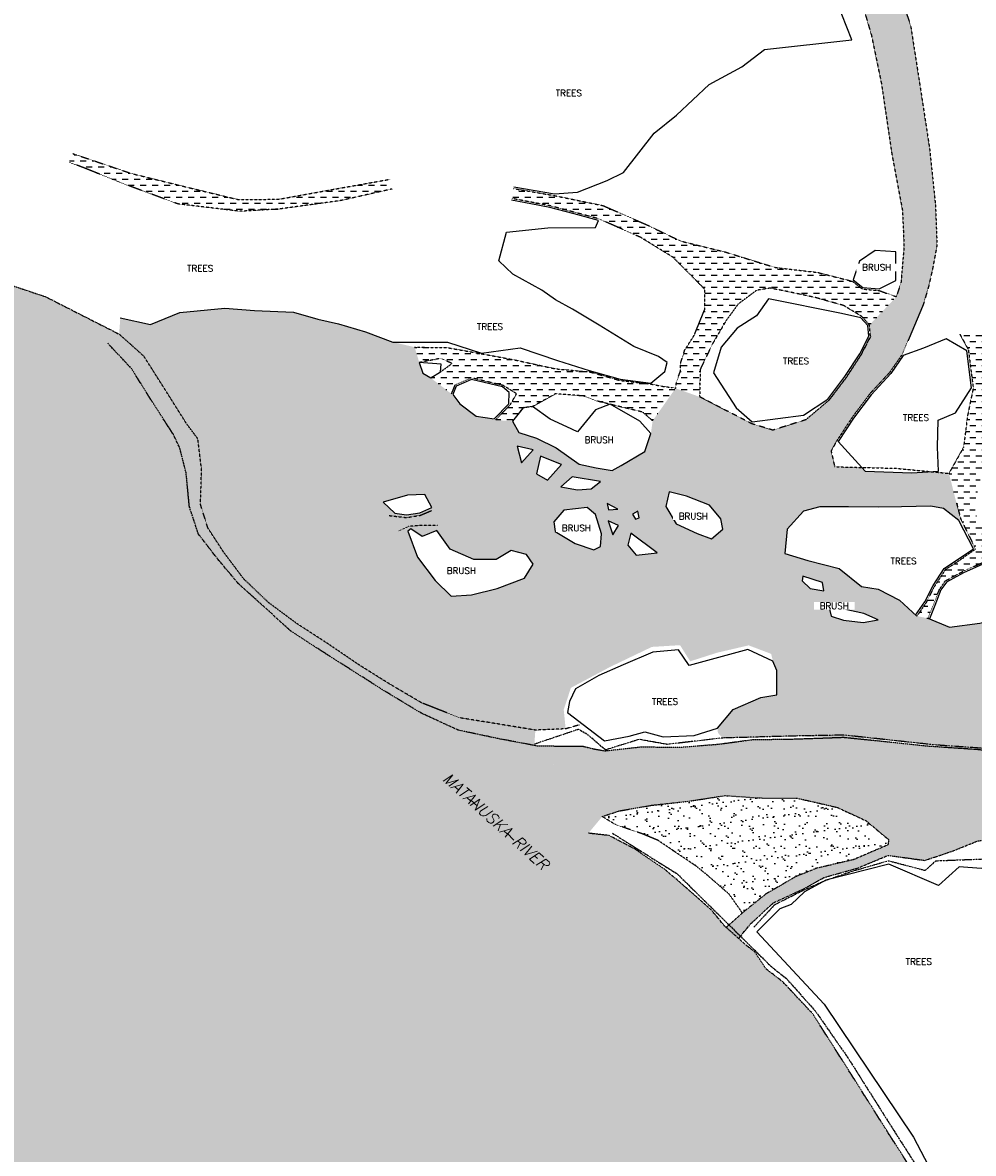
# Model space of a CAD drawing. Header units: feet. Extents: x 115483 to 126385, y 198984 to 203923.
# Tile 17 of 34: x 117628 to 118221, y 202223 to 202928. Entities that reach past the tile are written whole.
import ezdxf

# ---------------------------------------------------------------- set-up
doc = ezdxf.new("R2010")
doc.units = ezdxf.units.FT
doc.header["$MEASUREMENT"] = 0
for name, pattern in [('HIDDEN2', [0.1875, 0.125, -0.0625]), ('PHANTOM2', [1.25, 0.625, -0.125, 0.125, -0.125, 0.125, -0.125]), ('STREAM', [1.475, 1, -0.1, 0.025, -0.1, 0.025, -0.1, 0.025, -0.1])]:
    doc.linetypes.add(name, pattern=pattern)
for name, color, linetype in [('V-ANNO-TEXT', 63, 'Continuous'), ('V-PATT-GRVL', 41, 'Continuous'), ('V-PATT-TRAL-DIRT', 141, 'Continuous'), ('V-PATT-WATR', 126, 'Continuous'), ('V-RIVR-OHW', 191, 'STREAM'), ('V-RIVR-OHW-GOOG', 21, 'STREAM'), ('V-RIVR-WATR', 141, 'PHANTOM2'), ('V-SITE-GRVL', 191, 'HIDDEN2'), ('V-SITE-VEGE', 91, 'TREE'), ('V-SITE-VEGE-BRSH', 11, 'TREE'), ('V-SITE-VEGE-TEXT', 162, 'Continuous'), ('V-TRAL-UPVD', 11, 'HIDDEN2')]:
    doc.layers.add(name, color=color, linetype=linetype)
doc.styles.add('L100', font='simplex.shx', dxfattribs={"height": 5})
doc.styles.add('L140 OBLQ', font='simplex.shx', dxfattribs={"oblique": 15, "height": 7})
doc.styles.get("Standard").update_dxf_attribs({"font": 'simplex.shx'})
doc.styles.add('symeteo', font='symeteo.shx')
doc.linetypes.add('TREE', pattern='A,0,["I",symeteo,S=0.16,R=180,X=0.17,Y=0.08],-0.17', length=0.17)
doc.dimstyles.get("Standard").update_dxf_attribs({"dimtxt": 0.18, "dimasz": 0.18, "dimexe": 0.18, "dimexo": 0.0625, "dimgap": 0.09, "dimtad": 0, "dimtih": 1, "dimtoh": 1, "dimdec": 4, "dimzin": 0, "dimdsep": 46, "dimtxsty": 'Standard', "dimcen": 0.09, "dimadec": 0, "dimazin": 0, "dimtfac": 1, "dimtdec": 4, "dimtofl": 0, "dimtmove": 0, "dimatfit": 3, "dimfxl": 1, "dimtolj": 1, "dimtzin": 0, "dimarcsym": 0})
pattern_1 = [(37.5, (0, 0), (-0.3149668, 9.63411885), [0, -7.6, 0, -8.5, 0, -8.125]), (7.5, (0, 0), (8.8488835, 14.1107303), [0, -4.1, 0, -6.85, 0, -2.625]), (327.5, (-6.15, 0), (15.5707093, 0.02829527), [0, -2.5, 0, -9, 0, -11.75]), (317.5, (-6.15, 0), (15.030633, 4.3883778), [0, -1.25, 0, -5.9, 0, -6.75])]

msp = doc.modelspace()

# ---------------------------------------------------------------- hatches: boundary and pattern name
at = {"layer": 'V-PATT-GRVL'}
h = msp.add_hatch(dxfattribs=at)
h.set_pattern_fill('AR-SAND', color=256, scale=5)
h.set_pattern_definition([(37.5, (-1020.9406, -350.199), (-0.3149668, 9.63411885), [0, -7.6, 0, -8.5, 0, -8.125]), (7.5, (-1020.94, -350.199), (8.8488835, 14.1107303), [0, -4.1, 0, -6.85, 0, -2.625]), (327.5, (-1027.0906, -350.199), (15.5707093, 0.02829527), [0, -2.5, 0, -9, 0, -11.75]), (317.5, (-1027.09, -350.199), (15.030633, 4.3883778), [0, -1.25, 0, -5.9, 0, -6.75])])
h.paths.add_polyline_path([(118189.73, 202751.64), (118192.99, 202762.69), (118195.41, 202773.25), (118198.3, 202788.78), (118197.36, 202813.79), (118193.65, 202849.27), (118187.01, 202892.66), (118181.87, 202925.64), (118172.15, 202954.33), (118163.72, 202990.93), (118160.13, 203019.36), (118163.41, 203034.52), (118171.49, 203052.69), (118180.13, 203058.93), (118173.95, 203072.18), (118166.88, 203084.05), (118158.33, 203066.27), (118150.2, 203053.37), (118145.35, 203046.08), (118140.01, 203032.1), (118137.67, 203022.82), (118137.48, 203007.44), (118138.84, 202991.72), (118140.21, 202983.89), (118144.05, 202970.29), (118146.91, 202959.79), (118148.64, 202949.46), (118157.39, 202919.77), (118163.73, 202889.1), (118170.21, 202845.21), (118176.78, 202810.36), (118177.74, 202788.04), (118175.91, 202765.8), (118172.99, 202756.62), (118156.2, 202739.01), (118156.81, 202731.75), (118151.04, 202720.55), (118141.69, 202706.22), (118130.95, 202692.09), (118116.51, 202679.92), (118095.93, 202673.41), (118134.52, 202650.58), (118132.25, 202660.41), (118135.48, 202666.27), (118145.46, 202681.5), (118156.49, 202696.17), (118168.75, 202709.39), (118176.66, 202720.72)])
h = msp.add_hatch(dxfattribs=at)
h.set_pattern_fill('AR-SAND', color=256, scale=5)
h.set_pattern_definition(pattern_1)
h.paths.add_polyline_path([(118205.76, 202646.48), (118194.54, 202647.55), (118182.53, 202646.8), (118153.55, 202647.84), (118151.45, 202650.16), (118134.52, 202650.58), (118115.67, 202665.84), (118095.93, 202673.41), (118082.59, 202677.48), (118050.41, 202694.15), (118041.75, 202697.21), (118035.27, 202699.53), (118020.93, 202679.26), (118019.85, 202671.29), (118016.02, 202660.14), (118001.3, 202651.41), (117995.77, 202648.25), (117985.79, 202650.02), (117975.01, 202652.14), (117960.77, 202662.48), (117948.43, 202668.4), (117937.47, 202672.01), (117933.46, 202678.96), (117922.86, 202679.78), (117910.81, 202682.1), (117900.58, 202689.75), (117895.33, 202696.12), (117882.5, 202706.04), (117877.55, 202709.06), (117875.4, 202715.6), (117872.45, 202725.17), (117858.8, 202728.36), (117841.83, 202734.69), (117824.89, 202739.79), (117812.05, 202742.68), (117796.88, 202746.94), (117772.69, 202748), (117753.98, 202749.54), (117726.01, 202746.72), (117707.81, 202739.21), (117688.89, 202743.39), (117688.15, 202733.3), (117703.56, 202719.54), (117716.95, 202698.5), (117730.21, 202677.4), (117737.25, 202668.03), (117739.56, 202648.77), (117738.9, 202627.08), (117743.52, 202612.44), (117753.33, 202597.37), (117765.81, 202580.76), (117781.08, 202566.13), (117799.1, 202552.75), (117818.39, 202540.28), (117837.39, 202527.33), (117856.82, 202515.18), (117876.89, 202503.36), (117900.71, 202494.04), (117927, 202489.83), (117947.79, 202486.39), (117966.69, 202487.21), (117965.48, 202499.12), (117969.96, 202512.78), (117994.58, 202525.89), (118020.45, 202538.28), (118038.06, 202539.36), (118044.35, 202529.3), (118061.24, 202534.69), (118080.85, 202539.25), (118094.89, 202533.93), (118095.94, 202529.34), (118098.43, 202523.54), (118098.43, 202508.39), (118088.39, 202506.67), (118071.19, 202499.33), (118061.45, 202487.69), (118061.63, 202484.73), (118064.63, 202481.48), (118108.09, 202482.68), (118151.11, 202481.43), (118196.71, 202477.17), (118251.25, 202472.84), (118255.42, 202478.99), (118262.24, 202486.88), (118272.41, 202507.34), (118283.94, 202521.78), (118301.37, 202533.23), (118315.52, 202537.57), (118322.02, 202538.96), (118340.41, 202537.32), (118377.8, 202543.07), (118399.89, 202555.06), (118386.71, 202563.18), (118364.54, 202558.23), (118346.48, 202554.98), (118344.35, 202562.62), (118359.5, 202572.97), (118354.44, 202575.66), (118347.68, 202577.01), (118339.79, 202578.62), (118332.26, 202573.78), (118288.51, 202586.7), (118280.62, 202586.78), (118278.31, 202577.27), (118279.01, 202567.99), (118267.89, 202567.94), (118263.19, 202560.39), (118259.26, 202561.89), (118244.92, 202558.1), (118243.3, 202557.7), (118243.29, 202557.5), (118225.12, 202553.13), (118206.08, 202550.57), (118192.62, 202556.13), (118185.77, 202557.49), (118174.96, 202567.51), (118161.55, 202574.26), (118151.24, 202575.93), (118137.26, 202587.12), (118117.72, 202592.24), (118103.5, 202596.49), (118104.77, 202611.64), (118115.11, 202622.83), (118125.29, 202625.54), (118143.17, 202625.72), (118162.06, 202625.33), (118176.12, 202625.69), (118194.4, 202625.96), (118202.29, 202624.51), (118211.93, 202617.2), (118213.08, 202618.11), (118210.43, 202628.13)])
h.paths.add_polyline_path([(117852.78, 202628.56), (117867.96, 202632.87), (117878.91, 202633.34), (117883.13, 202625.21), (117875.81, 202621.78), (117867.31, 202620.68), (117860.22, 202621.77)], flags=16)
h.paths.add_polyline_path([(117868.29, 202610.48), (117870.14, 202611.83), (117877.08, 202607.17), (117886.31, 202610.77), (117894.58, 202599.28), (117909.34, 202592.77), (117923.4, 202592.73), (117932.76, 202598.32), (117942.26, 202595.92), (117946.33, 202589.87), (117940.92, 202581.09), (117923.91, 202574.73), (117907.98, 202570.75), (117895.17, 202570.02), (117885.29, 202579.63), (117874.19, 202594.27)], flags=16)
h.paths.add_polyline_path([(117936.36, 202663.49), (117946.4, 202661.11), (117939.13, 202653.01)], flags=16)
h.paths.add_polyline_path([(117948.59, 202646.27), (117951.02, 202657.16), (117964.07, 202652.03), (117955.39, 202642.2)], flags=16)
h.paths.add_polyline_path([(117959.38, 202616.32), (117965.6, 202623.46), (117980.08, 202625.19), (117985.37, 202620.86), (117989.01, 202608.73), (117988.44, 202600.97), (117984.29, 202598.72), (117972.51, 202602.82), (117960.15, 202610.22)], flags=16)
h.paths.add_polyline_path([(117963.68, 202638.01), (117970.78, 202644.36), (117988.46, 202641.38), (117982.67, 202636.79), (117974.15, 202636.24)], flags=16)
h.paths.add_polyline_path([(117992.58, 202627.63), (117999.24, 202624.11), (117993.32, 202623.82)], flags=16)
h.paths.add_polyline_path([(117993.11, 202616.8), (117999.62, 202614.05), (117996.11, 202608.24)], flags=16)
h.paths.add_polyline_path([(118008.31, 202621), (118011.7, 202622.97), (118012.51, 202618.73), (118010.22, 202617.94)], flags=16)
h.paths.add_polyline_path([(118005.54, 202601.72), (118007.35, 202609.1), (118023.84, 202597.01), (118010.74, 202595.48)], flags=16)
h.paths.add_polyline_path([(118029.08, 202625.78), (118031.23, 202635.05), (118042.13, 202632.18), (118056.5, 202626.59), (118063.39, 202618.17), (118064.7, 202611.62), (118057.57, 202605.63), (118048.69, 202608.91), (118035.62, 202614.98)], flags=16)
h.paths.add_polyline_path([(118114.61, 202582.44), (118126.94, 202578.41), (118127.63, 202573.22), (118119.25, 202574.6), (118114.19, 202579.47)], flags=16)
h.paths.add_polyline_path([(118131.24, 202561.91), (118140.24, 202561.76), (118152.77, 202559.13), (118161.65, 202555.2), (118152.27, 202553.53), (118140, 202554.89), (118132.32, 202557.46)], flags=16)
h = msp.add_hatch(dxfattribs=at)
h.set_pattern_fill('AR-SAND', color=256, scale=5)
h.set_pattern_definition(pattern_1)
h.paths.add_polyline_path([(118168.14, 202418.11), (118154.13, 202429.85), (118136.04, 202438.23), (118110.81, 202444.06), (118087.88, 202444.08), (118066.23, 202445.58), (118043.72, 202442.16), (118020.29, 202439.52), (117999.89, 202436), (117989.52, 202432.54), (117998.31, 202428.42), (118014.56, 202421.72), (118024.38, 202417.63), (118035.89, 202410.07), (118047.98, 202401.7), (118054.12, 202396.77), (118068.7, 202384.08), (118075.52, 202379.11), (118076.91, 202372.42), (118091.58, 202384.24), (118110.36, 202395.13), (118123.34, 202400.31), (118146.27, 202405.63), (118167.78, 202414.89)])
at = {"layer": 'V-PATT-TRAL-DIRT'}
h = msp.add_hatch(dxfattribs=at)
h.set_pattern_fill('DASH', color=256, scale=30, angle=-3e-14)
h.paths.add_polyline_path([(117727.34, 202825.69), (117695.62, 202833.51), (117659.34, 202845.82), (117656.9, 202840.46), (117666.97, 202836.69), (117693.61, 202826.04), (117724.83, 202814.48), (117763.61, 202809.87), (117788.18, 202811.31), (117826.45, 202816.57), (117858.42, 202823.81), (117857.32, 202829.89), (117824.29, 202824.03), (117787.66, 202817.39), (117762.36, 202817.21)])
h = msp.add_hatch(dxfattribs=at)
h.set_pattern_fill('DASH', color=256, scale=30, angle=-3e-14)
h.paths.add_polyline_path([(118123.83, 202771.77), (118097.44, 202774.86), (118066.15, 202784.52), (118038.38, 202791.34), (118017.48, 202801.36), (117990.08, 202813.4), (117959.58, 202819.7), (117934.25, 202824.06), (117933.08, 202817.87), (117957.1, 202813.29), (117987.39, 202805.19), (118013.38, 202793.67), (118033.65, 202781.22), (118053.56, 202761.17), (118053.49, 202748.83), (118046.91, 202732.66), (118040.91, 202723.23), (118038.43, 202715.34), (118038.27, 202710.2), (118035.88, 202703.78), (118035.27, 202699.53), (118050.41, 202694.15), (118050.53, 202711.19), (118058.41, 202727.48), (118066.81, 202741.77), (118074.3, 202752.07), (118085.88, 202760.66), (118094.12, 202761.96), (118105.36, 202759.77), (118120.68, 202757.25), (118122.58, 202756.07), (118140.11, 202751.12), (118151.25, 202744.4), (118156.2, 202739.01), (118172.99, 202756.62), (118162.13, 202760.5), (118151.66, 202761.42), (118145.65, 202766.2)])
h = msp.add_hatch(dxfattribs=at)
h.set_pattern_fill('DASH', color=256, scale=30, angle=-3e-14)
h.paths.add_polyline_path([(118225.46, 202643.07), (118228.22, 202662.95), (118228.96, 202681.75), (118229.71, 202699.9), (118227.8, 202725.65), (118225.9, 202735.17), (118212.59, 202733.2), (118217.86, 202723.6), (118220.92, 202699.61), (118217.37, 202682.5), (118214.92, 202662.86), (118205.76, 202646.48), (118210.43, 202628.13), (118213.08, 202618.11), (118220.68, 202602.72), (118222.25, 202599.17), (118210.87, 202591.19), (118203.59, 202586.52), (118196.7, 202576.03), (118191.52, 202565.87), (118185.77, 202557.49), (118192.62, 202556.13), (118196.04, 202564.57), (118199.92, 202574.24), (118203.55, 202579.48), (118214.36, 202585.32), (118230.75, 202592.69), (118232.95, 202591.69), (118241.19, 202583.75), (118244.57, 202575.53), (118244.85, 202568.31), (118244.92, 202558.1), (118259.26, 202561.89), (118256.01, 202573.9), (118264.3, 202570.94), (118279.01, 202567.99), (118278.31, 202577.27), (118267.27, 202578.66), (118258.13, 202581.92), (118248.63, 202589.92), (118239.44, 202598.83), (118232.05, 202606.63), (118223.88, 202617.94), (118222.27, 202621.41), (118222.03, 202628.18), (118223.81, 202635.83)])
h = msp.add_hatch(dxfattribs=at)
h.set_pattern_fill('DASH', color=256, scale=30, angle=-3e-14)
h.paths.add_polyline_path([(117981.75, 202709.75), (117960.32, 202711.68), (117935.06, 202717.19), (117914.01, 202721.1), (117892.8, 202724.87), (117872.45, 202725.17), (117875.4, 202715.6), (117888.94, 202718.21), (117895.78, 202714.98), (117888.61, 202709.72), (117882.5, 202706.04), (117895.33, 202696.12), (117897.62, 202701.68), (117907.78, 202706.05), (117927.71, 202701.29), (117936.08, 202696.12), (117932.13, 202689.28), (117922.86, 202679.78), (117933.46, 202678.96), (117940.15, 202687.39), (117946.08, 202688.12), (117960.36, 202696.09), (117978, 202694.72), (117986.43, 202691.52), (117994.43, 202689.54), (118014.81, 202684.65), (118020.93, 202679.26), (118035.27, 202699.53), (118032.79, 202700.08), (118027.39, 202700.7), (118019.98, 202702.17), (118000.46, 202704.44)])
at = {"layer": 'V-PATT-WATR'}
h = msp.add_hatch(color=256, dxfattribs=at)
h.dxf.hatch_style = 1
h.paths.add_polyline_path([(117716.95, 202698.5), (117703.56, 202719.54), (117688.15, 202733.3), (117642.2, 202756.66), (117579.73, 202777.47), (117451.83, 202830.98), (117316.97, 202892.97), (117274.64, 202939.21), (117052.16, 203022.84), (116905.48, 203074.01), (116689.02, 203116.45), (116476.92, 203160.41), (116343.01, 203199.49), (116180.76, 203211.21), (116102.57, 203188.74), (116042.95, 203167.25), (115954.98, 203178.97), (115888.8, 203177.96), (115818.71, 203145.34), (115817.75, 203100.24), (115790.87, 203085.85), (115777.25, 203029.82), (115786.85, 202971.29), (115716.77, 202923.31), (115574.68, 202916.59), (115483.47, 202882.05), (115633.41, 202483.13), (115813.45, 202559.53), (115973.37, 202581.64), (116258.06, 202723.51), (116434.9, 202776.94), (116636.41, 202793.39), (116800.91, 202731.73), (116895.5, 202587.87), (117097.02, 202464.56), (117253.29, 202337.13), (117413.68, 202234.38), (117528.83, 202160.39), (117947.79, 202486.39), (117927, 202489.83), (117900.71, 202494.04), (117876.89, 202503.36), (117856.82, 202515.18), (117837.39, 202527.33), (117818.39, 202540.28), (117799.1, 202552.75), (117781.08, 202566.13), (117765.81, 202580.76), (117753.33, 202597.37), (117743.52, 202612.44), (117738.9, 202627.08), (117739.56, 202648.77), (117737.25, 202668.03), (117730.21, 202677.4)])
h = msp.add_hatch(color=256, dxfattribs=at)
h.dxf.hatch_style = 1
edge = h.paths.add_edge_path()
edge.add_line((118246.18, 202471.92), (118223.37, 202474.45))
edge.add_line((118223.37, 202474.45), (118191.97, 202476.56))
edge.add_line((118191.97, 202476.56), (118160.63, 202479.88))
edge.add_line((118160.63, 202479.88), (118140.06, 202481.94))
edge.add_line((118140.06, 202481.94), (118109.59, 202480.88))
edge.add_line((118109.59, 202480.88), (118083.14, 202480.46))
edge.add_line((118083.14, 202480.46), (118061.89, 202477.64))
edge.add_line((118061.89, 202477.64), (118038.85, 202475.79))
edge.add_line((118038.85, 202475.79), (118013.39, 202475.93))
edge.add_line((118013.39, 202475.93), (117991.29, 202473.49))
edge.add_line((117991.29, 202473.49), (117984.18, 202474.71))
edge.add_line((117984.18, 202474.71), (117977.66, 202476.31))
edge.add_line((117977.66, 202476.31), (117966.59, 202476.38))
edge.add_line((117966.59, 202476.38), (117947.91, 202476.71))
edge.add_line((117947.91, 202476.71), (117966.43, 202456.9))
edge.add_line((117966.43, 202456.9), (117989.52, 202432.54))
edge.add_line((117989.52, 202432.54), (117999.89, 202436))
edge.add_line((117999.89, 202436), (118020.29, 202439.52))
edge.add_line((118020.29, 202439.52), (118043.72, 202442.16))
edge.add_line((118043.72, 202442.16), (118066.23, 202445.58))
edge.add_line((118066.23, 202445.58), (118087.88, 202444.08))
edge.add_line((118087.88, 202444.08), (118110.81, 202444.06))
edge.add_line((118110.81, 202444.06), (118136.04, 202438.23))
edge.add_line((118136.04, 202438.23), (118154.13, 202429.85))
edge.add_line((118154.13, 202429.85), (118168.14, 202418.11))
edge.add_line((118168.14, 202418.11), (118167.78, 202414.89))
edge.add_line((118167.78, 202414.89), (118146.27, 202405.63))
edge.add_line((118146.27, 202405.63), (118123.34, 202400.31))
edge.add_line((118123.34, 202400.31), (118110.36, 202395.13))
edge.add_line((118110.36, 202395.13), (118091.58, 202384.24))
edge.add_line((118091.58, 202384.24), (118076.91, 202372.42))
edge.add_line((118076.91, 202372.42), (118068.56, 202364.95))
edge.add_line((118068.56, 202364.95), (118066.82, 202363.37))
edge.add_line((118066.82, 202363.37), (118074.68, 202356.3))
edge.add_line((118074.68, 202356.3), (118075.73, 202357.88))
edge.add_line((118075.73, 202357.88), (118082.14, 202365.71))
edge.add_line((118082.14, 202365.71), (118096.27, 202378.72))
edge.add_line((118096.27, 202378.72), (118115.39, 202387.53))
edge.add_line((118115.39, 202387.53), (118127.81, 202394.51))
edge.add_line((118127.81, 202394.51), (118148.73, 202400.38))
edge.add_line((118148.73, 202400.38), (118167.8, 202408.31))
edge.add_line((118167.8, 202408.31), (118190.85, 202405.16))
edge.add_line((118190.85, 202405.16), (118209.37, 202411.51))
edge.add_line((118209.37, 202411.51), (118223.92, 202417.41))
edge.add_line((118223.92, 202417.41), (118249.2, 202418.81))
edge.add_line((118249.2, 202418.81), (118295.3, 202416.04))
edge.add_line((118295.3, 202416.04), (118336.72, 202408.89))
edge.add_line((118336.72, 202408.89), (118370.91, 202400.62))
edge.add_line((118370.91, 202400.62), (118399.64, 202397.3))
edge.add_line((118399.64, 202397.3), (118431.38, 202393.47))
edge.add_line((118431.38, 202393.47), (118458.52, 202384.35))
edge.add_line((118458.52, 202384.35), (118466.3, 202377.11))
edge.add_line((118466.3, 202377.11), (118473.53, 202365.93))
edge.add_line((118473.53, 202365.93), (118482.5, 202349.1))
edge.add_line((118482.5, 202349.1), (118497.29, 202334.97))
edge.add_line((118497.29, 202334.97), (118510.28, 202327.65))
edge.add_line((118510.28, 202327.65), (118526.38, 202322.35))
edge.add_line((118526.38, 202322.35), (118541.83, 202314.61))
edge.add_line((118541.83, 202314.61), (118555.84, 202313.86))
edge.add_line((118555.84, 202313.86), (118570.66, 202316.22))
edge.add_line((118570.66, 202316.22), (118596.99, 202309.17))
edge.add_line((118596.99, 202309.17), (118624.13, 202305.32))
edge.add_line((118624.13, 202305.32), (118640.69, 202309.48))
edge.add_line((118640.69, 202309.48), (118657.14, 202311.76))
edge.add_line((118657.14, 202311.76), (118666.16, 202316.02))
edge.add_line((118666.16, 202316.02), (118668.97, 202326.7))
edge.add_line((118668.97, 202326.7), (118677.41, 202347.44))
edge.add_line((118677.41, 202347.44), (118671.59, 202376.5))
edge.add_line((118671.59, 202376.5), (118687.84, 202393.82))
edge.add_line((118687.84, 202393.82), (118700.32, 202413.14))
edge.add_line((118700.32, 202413.14), (118713.86, 202435.23))
edge.add_line((118713.86, 202435.23), (118722.6, 202453.02))
edge.add_line((118722.6, 202453.02), (118733.75, 202482.75))
edge.add_line((118733.75, 202482.75), (118752.4, 202514.95))
edge.add_line((118752.4, 202514.95), (118774.05, 202539.5))
edge.add_line((118774.05, 202539.5), (118778.44, 202563.5))
edge.add_line((118778.44, 202563.5), (118769.96, 202595.38))
edge.add_line((118769.96, 202595.38), (118765.44, 202615.56))
edge.add_line((118765.44, 202615.56), (118751.99, 202648.8))
edge.add_line((118751.99, 202648.8), (118745.73, 202663.95))
edge.add_line((118745.73, 202663.95), (118742.01, 202686.01))
edge.add_line((118742.01, 202686.01), (118730.78, 202713.4))
edge.add_line((118730.78, 202713.4), (118736.07, 202722.16))
edge.add_line((118736.07, 202722.16), (118751.59, 202741.99))
edge.add_line((118751.59, 202741.99), (118755.01, 202749.35))
edge.add_line((118755.01, 202749.35), (118756.08, 202753.55))
edge.add_line((118756.08, 202753.55), (118770.24, 202774.9))
edge.add_line((118770.24, 202774.9), (118784.27, 202790.56))
edge.add_line((118784.27, 202790.56), (118811.2, 202784.92))
edge.add_line((118811.2, 202784.92), (118816.64, 202783.93))
edge.add_line((118816.64, 202783.93), (118842.72, 202785.56))
edge.add_line((118842.72, 202785.56), (118861.24, 202786.03))
edge.add_line((118861.24, 202786.03), (118876.52, 202786.35))
edge.add_line((118876.52, 202786.35), (118895.59, 202783.25))
edge.add_line((118895.59, 202783.25), (118923.54, 202787.96))
edge.add_line((118923.54, 202787.96), (118937.25, 202790.28))
edge.add_line((118937.25, 202790.28), (118962.53, 202794.44))
edge.add_line((118962.53, 202794.44), (118990.9, 202797.67))
edge.add_line((118990.9, 202797.67), (118967.36, 202842.45))
edge.add_line((118967.36, 202842.45), (118962.38, 202843.42))
edge.add_line((118962.38, 202843.42), (118942.46, 202845.77))
edge.add_line((118942.46, 202845.77), (118924.03, 202847.82))
edge.add_line((118924.03, 202847.82), (118905.4, 202854.43))
edge.add_line((118905.4, 202854.43), (118894.39, 202852.5))
edge.add_line((118894.39, 202852.5), (118888.04, 202859.66))
edge.add_line((118888.04, 202859.66), (118891.69, 202864.58))
edge.add_line((118891.69, 202864.58), (118900.22, 202871.28))
edge.add_line((118900.22, 202871.28), (118903.94, 202879.05))
edge.add_line((118903.94, 202879.05), (118911.31, 202889.05))
edge.add_line((118911.31, 202889.05), (118920.8, 202900.26))
edge.add_line((118920.8, 202900.26), (118931.81, 202910.76))
edge.add_line((118931.81, 202910.76), (118923.21, 202927.44))
edge.add_line((118923.21, 202927.44), (118905.3, 202914.49))
edge.add_line((118905.3, 202914.49), (118891.66, 202900.97))
edge.add_line((118891.66, 202900.97), (118888.91, 202889.04))
edge.add_line((118888.91, 202889.04), (118878.56, 202880.15))
edge.add_line((118878.56, 202880.15), (118872.24, 202869.16))
edge.add_line((118872.24, 202869.16), (118849.82, 202869.71))
edge.add_line((118849.82, 202869.71), (118837.84, 202859.36))
edge.add_line((118837.84, 202859.36), (118823.13, 202849.81))
edge.add_line((118823.13, 202849.81), (118807.95, 202849.37))
edge.add_line((118807.95, 202849.37), (118795.11, 202842.06))
edge.add_line((118795.11, 202842.06), (118781.94, 202832.96))
edge.add_line((118781.94, 202832.96), (118764.34, 202819.38))
edge.add_line((118764.34, 202819.38), (118744.45, 202802.05))
edge.add_line((118744.45, 202802.05), (118722.08, 202784.44))
edge.add_line((118722.08, 202784.44), (118711.63, 202773.98))
edge.add_line((118711.63, 202773.98), (118703.39, 202758.74))
edge.add_line((118703.39, 202758.74), (118698.78, 202746.54))
edge.add_line((118698.78, 202746.54), (118701.32, 202725.46))
edge.add_line((118701.32, 202725.46), (118703.19, 202705.72))
edge.add_line((118703.19, 202705.72), (118703.43, 202702.12))
edge.add_line((118703.43, 202702.12), (118702.49, 202694.8))
edge.add_line((118702.49, 202694.8), (118696.26, 202687.41))
edge.add_line((118696.26, 202687.41), (118696.8, 202680.26))
edge.add_line((118696.8, 202680.26), (118700.05, 202678.82))
edge.add_line((118700.05, 202678.82), (118706.25, 202672.12))
edge.add_line((118706.25, 202672.12), (118711.49, 202655.77))
edge.add_line((118711.49, 202655.77), (118715.09, 202636.8))
edge.add_line((118715.09, 202636.8), (118715.29, 202618.9))
edge.add_line((118715.29, 202618.9), (118712.58, 202602.57))
edge.add_line((118712.58, 202602.57), (118713.43, 202585.96))
edge.add_line((118713.43, 202585.96), (118707.68, 202564.15))
edge.add_line((118707.68, 202564.15), (118708.68, 202552.6))
edge.add_line((118708.68, 202552.6), (118712.26, 202534.84))
edge.add_line((118712.26, 202534.84), (118697.51, 202516.79))
edge.add_line((118697.51, 202516.79), (118684.25, 202504.56))
edge.add_line((118684.25, 202504.56), (118661.83, 202491.35))
edge.add_line((118661.83, 202491.35), (118641.19, 202483.85))
edge.add_line((118641.19, 202483.85), (118611.24, 202476.37))
edge.add_line((118611.24, 202476.37), (118575.93, 202469.76))
edge.add_line((118575.93, 202469.76), (118541.33, 202462.88))
edge.add_line((118541.33, 202462.88), (118505.27, 202455.72))
edge.add_line((118505.27, 202455.72), (118470.46, 202456.1))
edge.add_line((118470.46, 202456.1), (118433.94, 202458.82))
edge.add_line((118433.94, 202458.82), (118402.06, 202462.6))
edge.add_line((118402.06, 202462.6), (118368.92, 202463.84))
edge.add_line((118368.92, 202463.84), (118336.49, 202454.96))
edge.add_line((118336.49, 202454.96), (118301.12, 202459.13))
edge.add_line((118301.12, 202459.13), (118298.44, 202459.01))
edge.add_line((118298.44, 202459.01), (118297.65, 202458.97))
edge.add_arc((118297.57, 202460.47), 1.5, 147.04618, 272.68375, ccw=False)
edge.add_line((118296.32, 202461.28), (118291.21, 202465.34))
edge.add_line((118291.21, 202465.34), (118246.18, 202471.92))
h.paths.add_polyline_path([(118485.56, 202421.77), (118510.16, 202425.26), (118548.86, 202430.83), (118582.39, 202437.41), (118622.22, 202434.68), (118651.43, 202435.77), (118648.62, 202421.77), (118639.17, 202393.42), (118618.99, 202381.22), (118602.01, 202372.82), (118590.96, 202366.46), (118571.09, 202359.39), (118560.79, 202357.53), (118541.34, 202365.14), (118527.7, 202375.6), (118509.68, 202377.3), (118499.32, 202388.8), (118492.76, 202403.31), (118485.14, 202415.57)], flags=16)
h = msp.add_hatch(color=256, dxfattribs=at)
h.dxf.hatch_style = 1
h.paths.add_polyline_path([(118218.56, 202138.97), (118196.22, 202186.11), (118180.23, 202215.98), (118167.56, 202235.78), (118140.12, 202279.19), (118120.69, 202309.68), (118102.15, 202329.46), (118091.69, 202337.51), (118084.52, 202348.27), (118078.63, 202352.75), (118065.86, 202364.24), (118057.81, 202374), (118044.24, 202386.06), (118028.75, 202399.4), (118010.08, 202412.1), (117993.8, 202420.66), (117980.84, 202422.12), (117989.52, 202432.54), (117966.43, 202456.9), (117947.09, 202477.58), (117947.17, 202477.61), (117947.79, 202486.39), (117528.83, 202160.39), (117586.41, 202020.64), (117676.89, 201967.2), (117701.56, 201819.23), (117804.37, 201732.91), (117882.51, 201675.36), (118276.66, 201629.97), (118286.31, 201664.18), (118283.58, 201712.81), (118283.16, 201736.14), (118282.5, 201752.35), (118287.38, 201772.98), (118286.86, 201790.36), (118286.08, 201805.85), (118280.12, 201841.63), (118275.5, 201885.92), (118270.87, 201914.04), (118267.61, 201936.76), (118258.19, 201977.18), (118249.78, 202014.71), (118239.7, 202065.14), (118229.9, 202104.07)])

# ---------------------------------------------------------------- linework, layer by layer
at = {"layer": 'V-RIVR-OHW', "flags": 128}
for points in [[(117991.47, 202474.04), (117980.81, 202483.3), (117974.72, 202486.88), (117947.17, 202477.61)], [(118297.5, 202461.96), (118291.15, 202467.1), (118244.92, 202473.75), (118196.71, 202477.17), (118140.34, 202483.29), (118108.09, 202482.68), (118064.63, 202481.48)], [(118064.63, 202481.48), (118029.92, 202477.48), (118012.56, 202480.58), (117991.47, 202474.04)], [(117995.83, 202422.12), (118036.3, 202396.74), (118094.51, 202339.38), (118104.51, 202331.38), (118122.57, 202311.04), (118142.71, 202282.16), (118170.74, 202237.78), (118183.38, 202217.95), (118200.4, 202188.28), (118219.9, 202139.74), (118231.69, 202104.65), (118241.96, 202065.59), (118251.73, 202015.82), (118261.98, 201978.06), (118271.07, 201937.6), (118273.43, 201914.26), (118277.38, 201886.42), (118282.18, 201842.36), (118288.69, 201806.07), (118290.51, 201790.51), (118289.85, 201772.86), (118287.7, 201753.38), (118284.71, 201736.34), (118285.72, 201713.06), (118288.41, 201663.93), (118278.49, 201629.05)], [(118084.08, 202363.46), (118097.03, 202377.56), (118115.57, 202386.91), (118129.02, 202392.84), (118145.94, 202398.63), (118168.03, 202405), (118190.96, 202398.95), (118197.69, 202404.93), (118226.78, 202406.07), (118247.48, 202415.94), (118249.37, 202416.14), (118293.64, 202413.51), (118295.49, 202413.11), (118336.27, 202406.16), (118370.84, 202399.99), (118376.91, 202399.7), (118399.63, 202396.24), (118437.07, 202389.81), (118454.59, 202379.6), (118463.37, 202374.15), (118468.83, 202361.63), (118479.29, 202345.84), (118494.19, 202330.8), (118508.24, 202321.83), (118523.88, 202315.38), (118549.63, 202309.86), (118555.22, 202307.71), (118597.65, 202303.2), (118624.78, 202303.27), (118642.18, 202304.67), (118659.54, 202307.2), (118679.79, 202315.03), (118684.35, 202320.77)]]:
    msp.add_lwpolyline(points, dxfattribs=at)
at = {"layer": 'V-RIVR-OHW-GOOG', "flags": 128}
msp.add_lwpolyline([(115483.47, 202882.05), (115574.68, 202916.59), (115716.77, 202923.31), (115786.85, 202971.29), (115777.25, 203029.82), (115790.87, 203085.85), (115817.75, 203100.24), (115818.71, 203145.34), (115888.8, 203177.96), (115954.98, 203178.97), (116042.95, 203167.25), (116102.57, 203188.74), (116180.76, 203211.21), (116343.01, 203199.49), (116476.92, 203160.41), (116689.02, 203116.45), (116905.48, 203074.01), (117052.16, 203022.84), (117274.64, 202939.21), (117316.97, 202892.97), (117451.83, 202830.98), (117579.73, 202777.47), (117642.2, 202756.66), (117688.15, 202733.3)], dxfattribs=at)
at = {"layer": 'V-RIVR-WATR', "flags": 128}
for points in [[(118074.68, 202356.3), (118075.73, 202357.88), (118082.14, 202365.71), (118096.27, 202378.72), (118115.39, 202387.53), (118127.81, 202394.51), (118148.73, 202400.38), (118167.8, 202408.31), (118190.85, 202405.16), (118209.37, 202411.51), (118223.92, 202417.41), (118249.2, 202418.81), (118295.3, 202416.04), (118336.72, 202408.89), (118370.91, 202400.62), (118399.64, 202397.3), (118431.38, 202393.47), (118458.52, 202384.35), (118466.3, 202377.11), (118473.53, 202365.93), (118482.5, 202349.1), (118497.29, 202334.97), (118510.28, 202327.65), (118526.38, 202322.35), (118541.83, 202314.61), (118555.84, 202313.86), (118570.66, 202316.22), (118596.99, 202309.17), (118624.13, 202305.32), (118640.69, 202309.48), (118657.14, 202311.76), (118666.16, 202316.02), (118668.97, 202326.7), (118677.41, 202347.44), (118671.59, 202376.5), (118687.84, 202393.82), (118700.32, 202413.14), (118713.86, 202435.23), (118722.6, 202453.02), (118733.75, 202482.75), (118752.4, 202514.95), (118774.05, 202539.5), (118778.44, 202563.5), (118769.96, 202595.38), (118765.44, 202615.56), (118751.99, 202648.8), (118745.73, 202663.95), (118742.01, 202686.01), (118730.78, 202713.4), (118736.07, 202722.16), (118751.59, 202741.99), (118755.01, 202749.35), (118756.08, 202753.55), (118770.24, 202774.9), (118784.27, 202790.56), (118811.2, 202784.92), (118816.64, 202783.93), (118842.72, 202785.56), (118861.24, 202786.03), (118876.52, 202786.35), (118895.59, 202783.25), (118923.54, 202787.96), (118937.25, 202790.28), (118962.53, 202794.44), (118990.9, 202797.67)], [(117947.91, 202476.71), (117966.59, 202476.38), (117977.66, 202476.31), (117984.18, 202474.71), (117991.29, 202473.49), (118013.39, 202475.93), (118038.85, 202475.79), (118061.89, 202477.64), (118083.14, 202480.46), (118109.59, 202480.88), (118140.06, 202481.94), (118160.63, 202479.88), (118191.97, 202476.56), (118223.37, 202474.45), (118246.18, 202471.92), (118291.21, 202465.34), (118296.25, 202461.33)], [(117989.52, 202432.54), (117999.89, 202436), (118020.29, 202439.52), (118043.72, 202442.16), (118066.23, 202445.58), (118087.88, 202444.08), (118110.81, 202444.06), (118136.04, 202438.23), (118154.13, 202429.85), (118168.14, 202418.11), (118167.78, 202414.89), (118146.27, 202405.63), (118123.34, 202400.31), (118110.36, 202395.13), (118091.58, 202384.24), (118076.91, 202372.42), (118068.56, 202364.95), (118066.82, 202363.37)], [(118276.66, 201629.97), (118286.31, 201664.18), (118283.58, 201712.81), (118283.16, 201736.14), (118282.5, 201752.35), (118287.38, 201772.98), (118286.86, 201790.36), (118286.08, 201805.85), (118280.12, 201841.63), (118275.5, 201885.92), (118270.87, 201914.04), (118267.61, 201936.76), (118258.19, 201977.18), (118249.78, 202014.71), (118239.7, 202065.14), (118229.9, 202104.07), (118218.56, 202138.97), (118196.22, 202186.11), (118180.23, 202215.98), (118167.56, 202235.78), (118140.12, 202279.19), (118120.69, 202309.68), (118102.15, 202329.46), (118091.69, 202337.51), (118084.52, 202348.27), (118078.63, 202352.75), (118065.86, 202364.24), (118057.81, 202374), (118044.24, 202386.06), (118028.75, 202399.4), (118010.08, 202412.1), (117993.8, 202420.66), (117980.84, 202422.12)]]:
    msp.add_lwpolyline(points, dxfattribs=at)
at = {"layer": 'V-RIVR-WATR', "elevation": 549.45, "flags": 128}
msp.add_lwpolyline([(117947.91, 202476.71), (117926.2, 202480.77), (117899.67, 202486.37), (117876.66, 202496.96), (117854.42, 202510.35), (117835.19, 202522.55), (117814.19, 202535.85), (117794.92, 202548.45), (117779.02, 202562.86), (117762.48, 202577.82), (117749.27, 202593.53), (117737.57, 202608.7), (117731.97, 202625.72), (117729.92, 202646.78), (117725.99, 202662.27), (117721.98, 202670.75), (117708.25, 202691.96), (117695.78, 202711.93), (117680.86, 202727.76)], dxfattribs=at)
at = {"layer": 'V-SITE-GRVL', "flags": 128}
for points in [[(118166.88, 203084.05), (118158.33, 203066.27), (118150.2, 203053.37), (118145.35, 203046.08), (118140.01, 203032.1), (118137.67, 203022.82), (118137.48, 203007.44), (118138.84, 202991.72), (118140.21, 202983.89), (118144.05, 202970.29), (118146.91, 202959.79), (118148.64, 202949.46), (118157.39, 202919.77), (118163.73, 202889.1), (118170.21, 202845.21)], [(118180.13, 203058.93), (118171.49, 203052.69), (118163.41, 203034.52), (118160.13, 203019.36), (118163.72, 202990.93), (118172.15, 202954.33), (118181.87, 202925.64), (118187.01, 202892.66), (118193.65, 202849.27), (118197.36, 202813.79), (118198.3, 202788.78), (118195.41, 202773.25), (118192.99, 202762.69), (118189.73, 202751.64), (118176.66, 202720.72), (118168.75, 202709.39), (118156.49, 202696.17), (118145.46, 202681.5), (118135.48, 202666.27), (118132.25, 202660.41), (118134.52, 202650.58), (118172.79, 202649.64), (118205.76, 202646.48)], [(118170.21, 202845.21), (118176.78, 202810.36), (118177.74, 202788.04), (118175.91, 202765.8), (118172.99, 202756.62)], [(118130.95, 202692.09), (118141.69, 202706.22), (118151.04, 202720.55), (118156.81, 202731.75), (118156.2, 202739.01)], [(117975.58, 202489.75), (117966.69, 202487.21), (117947.79, 202486.39), (117927, 202489.83), (117900.71, 202494.04), (117876.89, 202503.36), (117856.82, 202515.18), (117837.39, 202527.33), (117818.39, 202540.28), (117799.1, 202552.75), (117781.08, 202566.13), (117765.81, 202580.76), (117753.33, 202597.37), (117743.52, 202612.44), (117738.9, 202627.08), (117739.56, 202648.77), (117737.25, 202668.03), (117730.21, 202677.4), (117716.95, 202698.5), (117703.56, 202719.54), (117688.15, 202733.3)], [(118156.81, 202731.75), (118151.04, 202720.55), (118141.69, 202706.22), (118130.95, 202692.09), (118116.51, 202679.92), (118095.93, 202673.41), (118082.59, 202677.48), (118050.41, 202694.15)], [(118076.91, 202372.42), (118068.7, 202384.08), (118054.12, 202396.77), (118047.98, 202401.7), (118035.19, 202410.29), (118024.38, 202417.63), (118014.56, 202421.72), (117997.58, 202427.58), (117989.52, 202432.54)]]:
    msp.add_lwpolyline(points, dxfattribs=at)
at = {"layer": 'V-SITE-VEGE', "flags": 128}
for points in [[(117934.42, 202825.04), (117959.76, 202820.68), (117974.05, 202821.75), (117992.58, 202829.01), (118002.84, 202834.17), (118021.97, 202858.54), (118035.88, 202869.83), (118056.15, 202889.03), (118076.58, 202899.92), (118090.65, 202910.68), (118145.26, 202916.85), (118135.78, 202940.54)], [(117688.89, 202743.39), (117707.81, 202739.21), (117726.01, 202746.72), (117753.98, 202749.54), (117772.69, 202748), (117796.88, 202746.94), (117812.05, 202742.68), (117824.89, 202739.79), (117841.83, 202734.69), (117858.8, 202728.36), (117892.99, 202728.24)], [(118211.93, 202617.2), (118202.29, 202624.51), (118194.4, 202625.96), (118176.12, 202625.69), (118162.06, 202625.33), (118143.17, 202625.72), (118125.29, 202625.54), (118115.11, 202622.83), (118104.77, 202611.64), (118103.5, 202596.49), (118117.72, 202592.24), (118137.26, 202587.12), (118151.24, 202575.93), (118161.55, 202574.26), (118174.96, 202567.51), (118185.77, 202557.49)], [(118184.95, 202558.05), (118190.66, 202566.38), (118195.83, 202576.53), (118202.87, 202587.25), (118221.01, 202599.51), (118211.93, 202617.2)], [(118192.62, 202556.13), (118206.08, 202550.57), (118225.12, 202553.13), (118243.29, 202557.5), (118243.85, 202568.36), (118243.58, 202575.31), (118240.35, 202583.17), (118232.38, 202590.85), (118230.75, 202591.6), (118214.8, 202584.42), (118204.24, 202578.72), (118200.8, 202573.77), (118196.97, 202564.2), (118193.54, 202555.76)], [(117990.9, 202479.7), (118006.27, 202482.66), (118016.01, 202485.3), (118027.58, 202482.28), (118046.83, 202483.1), (118061.45, 202487.69), (118071.19, 202499.33), (118088.39, 202506.67), (118098.43, 202508.39), (118098.43, 202523.54), (118095.94, 202529.34), (118080.36, 202536.62), (118043.68, 202526.77), (118037.16, 202536.49), (118020.98, 202534.99), (118002.48, 202527.2), (117987.39, 202520.44), (117972.73, 202512.07), (117969.07, 202504.26), (117967.81, 202497.44), (117990.9, 202479.7)], [(118263.23, 202339.39), (118275.49, 202372.05), (118268.06, 202402.66), (118225.81, 202400.03), (118212.16, 202401.22), (118199.2, 202389.55), (118168.29, 202402.85), (118129.02, 202392.84), (118115.68, 202385.49), (118107.4, 202377.7), (118100.36, 202375.04), (118085.97, 202360.68), (118128.02, 202315.62), (118183.6, 202232.56), (118208.79, 202184.65), (118229.89, 202134.5), (118248.72, 202060.29), (118259.6, 201999.56), (118271.39, 201963.98), (118281.39, 201886.49), (118289.1, 201837.54), (118292.95, 201813.52), (118294.09, 201783.98), (118290.92, 201741.84), (118290.24, 201685.88), (118293.41, 201663.9), (118279.58, 201619.72), (118281.45, 201529.14), (118246.03, 201504.69), (118206.96, 201483.16)]]:
    msp.add_lwpolyline(points, dxfattribs=at)
at = {"layer": 'V-SITE-VEGE'}
msp.add_lwpolyline([(117892.99, 202728.24), (117914.09, 202721.48), (117938.23, 202724.69), (117961.59, 202716.82), (117981.25, 202710.61), (118000.66, 202705.12), (118019.81, 202702.72), (118028.57, 202710.1), (118030.05, 202715.54), (118024.5, 202719.4), (118009.17, 202725.5), (117987.5, 202738.97), (117970.97, 202748.82), (117960.29, 202754.69), (117951.78, 202760.7), (117933.77, 202770.66), (117925.01, 202779.04), (117929.79, 202796.89), (117955.66, 202799.63), (117985.26, 202799.69), (117987.13, 202804.22), (117971.99, 202808.27), (117956.88, 202812.32), (117944.9, 202814.6), (117932.89, 202816.89)], dxfattribs=at)
at = {"layer": 'V-SITE-VEGE', "flags": 128}
for points in [[(118155.24, 202738.58), (118150.72, 202743.5), (118138.76, 202746.19), (118093.26, 202755.29), (118085.75, 202744.68), (118073.63, 202737.1), (118063.65, 202725.08), (118058.9, 202709.12), (118073.11, 202687.34), (118082.92, 202678.53), (118115.08, 202682.71), (118130.25, 202692.83), (118140.87, 202706.79), (118150.18, 202721.06), (118155.79, 202731.96)], [(118199.23, 202647.85), (118198.54, 202662.79), (118199.07, 202679.62), (118209.81, 202684.31), (118219.88, 202699.85), (118216.93, 202722.98), (118204.01, 202730.31), (118189.95, 202724.59), (118177.3, 202719.9), (118169.53, 202708.76), (118157.25, 202695.53), (118146.28, 202680.93), (118136.74, 202666.37), (118153.55, 202647.84), (118182.53, 202646.8)]]:
    msp.add_lwpolyline(points, close=True, dxfattribs=at)
at = {"layer": 'V-SITE-VEGE-BRSH', "flags": 128}
for points in [[(118172.71, 202784.59), (118159.76, 202785.45), (118150.01, 202778.78), (118146.11, 202767.12), (118152.05, 202762.39), (118162.34, 202761.49), (118172.73, 202766.74)], [(117882.5, 202706.04), (117888.61, 202709.72), (117889, 202714.47), (117875.4, 202715.6), (117877.55, 202709.06)], [(117946.08, 202688.12), (117940.15, 202687.39), (117933.46, 202678.96), (117937.47, 202672.01), (117948.43, 202668.4), (117960.77, 202662.48), (117975.01, 202652.14), (117985.79, 202650.02), (117995.77, 202648.25), (118001.3, 202651.41), (118016.02, 202660.14), (118019.85, 202671.29), (118012.91, 202679.01), (117994.43, 202689.54), (117985.36, 202686.01), (117974.01, 202672.3), (117967.43, 202675.47), (117956.98, 202680.23)], [(117951.02, 202657.16), (117948.59, 202646.27), (117955.39, 202642.2), (117964.07, 202652.03)], [(117970.78, 202644.36), (117963.68, 202638.01), (117974.15, 202636.24), (117982.67, 202636.79), (117988.46, 202641.38)], [(117867.96, 202632.87), (117852.78, 202628.56), (117860.22, 202621.77), (117867.31, 202620.68), (117875.81, 202621.78), (117883.13, 202625.21), (117878.91, 202633.34)], [(117980.08, 202625.19), (117965.6, 202623.46), (117959.38, 202616.32), (117960.15, 202610.22), (117972.51, 202602.82), (117984.29, 202598.72), (117988.44, 202600.97), (117989.01, 202608.73), (117985.37, 202620.86)], [(117999.24, 202624.11), (117992.58, 202627.63), (117993.32, 202623.82)], [(117999.62, 202614.05), (117993.11, 202616.8), (117996.11, 202608.24)], [(118011.7, 202622.97), (118008.31, 202621), (118010.22, 202617.94), (118012.51, 202618.73)], [(117868.29, 202610.48), (117874.19, 202594.27), (117885.29, 202579.63), (117895.17, 202570.02), (117907.98, 202570.75), (117923.91, 202574.73), (117940.92, 202581.09), (117946.33, 202589.87), (117942.26, 202595.92), (117932.76, 202598.32), (117923.4, 202592.73), (117909.34, 202592.77), (117894.58, 202599.28), (117886.31, 202610.77), (117877.08, 202607.17), (117870.14, 202611.83)], [(118007.35, 202609.1), (118005.54, 202601.72), (118010.74, 202595.48), (118023.84, 202597.01)], [(118126.94, 202578.41), (118114.61, 202582.44), (118114.19, 202579.47), (118119.25, 202574.6), (118127.63, 202573.22)], [(118161.65, 202555.2), (118152.77, 202559.13), (118140.24, 202561.76), (118131.24, 202561.91), (118132.32, 202557.46), (118140, 202554.89), (118152.27, 202553.53)]]:
    msp.add_lwpolyline(points, close=True, dxfattribs=at)
for points in [[(117922.14, 202680.48), (117931.33, 202689.89), (117931.51, 202696.81), (117927.32, 202700.35), (117907.87, 202705), (117898.39, 202700.92), (117896.26, 202695.74), (117900.58, 202689.75), (117910.81, 202682.1), (117922.14, 202680.48)], [(117946.4, 202661.11), (117936.36, 202663.49), (117939.13, 202653.01), (117946.4, 202661.11)], [(118056.5, 202626.59), (118042.13, 202632.18), (118031.23, 202635.05), (118029.08, 202625.78), (118035.62, 202614.98), (118048.69, 202608.91), (118057.57, 202605.63), (118064.7, 202611.62), (118063.39, 202618.17), (118056.5, 202626.59)]]:
    msp.add_lwpolyline(points, dxfattribs=at)
at = {"layer": 'V-TRAL-UPVD', "flags": 128}
for points in [[(117659.34, 202845.82), (117695.62, 202833.51), (117727.34, 202825.69), (117762.36, 202817.21), (117787.66, 202817.39), (117824.29, 202824.03), (117857.32, 202829.89)], [(117858.42, 202823.81), (117826.45, 202816.57), (117788.18, 202811.31), (117763.61, 202809.87), (117724.83, 202814.48), (117693.61, 202826.04), (117666.97, 202836.69), (117656.9, 202840.46)], [(117934.25, 202824.06), (117959.58, 202819.7), (117990.08, 202813.4), (118017.48, 202801.36), (118038.38, 202791.34), (118066.15, 202784.52), (118097.44, 202774.86), (118123.83, 202771.77), (118145.65, 202766.2), (118151.66, 202761.42), (118162.13, 202760.5), (118172.99, 202756.62)], [(118032.79, 202700.08), (118035.27, 202699.53), (118035.88, 202703.78), (118038.27, 202710.2), (118038.43, 202715.34), (118040.91, 202723.23), (118046.91, 202732.66), (118053.49, 202748.83), (118053.56, 202761.17), (118033.65, 202781.22), (118013.38, 202793.67), (117987.39, 202805.19), (117957.1, 202813.29), (117933.08, 202817.87)], [(118156.2, 202739.01), (118151.25, 202744.4), (118140.11, 202751.12), (118122.58, 202756.07), (118105.36, 202759.77), (118094.12, 202761.96), (118085.88, 202760.66), (118074.3, 202752.07), (118066.81, 202741.77), (118058.41, 202727.48), (118050.53, 202711.19), (118050.41, 202694.15)], [(118212.59, 202733.2), (118217.86, 202723.6), (118220.92, 202699.61), (118217.37, 202682.5), (118214.92, 202662.86), (118205.76, 202646.48)], [(117872.45, 202725.17), (117892.8, 202724.87), (117914.01, 202721.1), (117935.06, 202717.19), (117960.32, 202711.68), (117981.75, 202709.75), (118000.46, 202704.44), (118019.98, 202702.17), (118027.39, 202700.7), (118032.79, 202700.08)], [(117882.5, 202706.04), (117888.61, 202709.72), (117895.78, 202714.98), (117888.94, 202718.21), (117875.4, 202715.6)], [(117922.86, 202679.78), (117932.13, 202689.28), (117936.08, 202696.12), (117927.71, 202701.29), (117907.78, 202706.05), (117897.62, 202701.68), (117895.33, 202696.12)], [(118020.93, 202679.26), (118014.81, 202684.65), (117994.43, 202689.54), (117986.43, 202691.52), (117978, 202694.72), (117960.36, 202696.09), (117946.08, 202688.12), (117940.15, 202687.39), (117933.46, 202678.96)], [(118210.43, 202628.13), (118213.08, 202618.11), (118220.68, 202602.72), (118222.25, 202599.17), (118210.87, 202591.19), (118203.59, 202586.52), (118196.7, 202576.03), (118191.52, 202565.87), (118185.77, 202557.49)], [(117856.57, 202620.17), (117867.28, 202618.92), (117875.95, 202620.32), (117883.01, 202623.3)], [(117886.64, 202614.04), (117876.74, 202614.05), (117868.54, 202613.37), (117862.26, 202610.52)], [(118192.62, 202556.13), (118196.04, 202564.57), (118199.92, 202574.24), (118203.55, 202579.48), (118214.36, 202585.32), (118230.75, 202592.69), (118232.95, 202591.69), (118241.19, 202583.75), (118244.57, 202575.53), (118244.85, 202568.31), (118244.92, 202558.1)]]:
    msp.add_lwpolyline(points, dxfattribs=at)

# ---------------------------------------------------------------- texts
at = {"layer": 'V-ANNO-TEXT', "insert": (117923.06, 202429.66), "char_height": 7, "width": 105.5023, "attachment_point": 5, "rotation": 317.85635, "style": 'L140 OBLQ'}
msp.add_mtext('MATANUSKA RIVER', dxfattribs=at)

# ---------------------------------------------------------------- leaders
at = {"layer": 'V-ANNO-TEXT'}
for points in [[(117907.37, 202442.98), (117911.65, 202439.03)], [(117930.26, 202422.14), (117934.45, 202417.73)]]:
    msp.add_leader(points, dimstyle='Standard', override={"dimscale": 0}, dxfattribs=at)

# ---------------------------------------------------------------- next in the draw order: texts
at = {"layer": 'V-SITE-VEGE-TEXT', "char_height": 4, "width": 24.5512, "attachment_point": 5, "style": 'L100', "bg_fill": 3, "box_fill_scale": 1.1, "bg_fill_color": 256, "bg_fill_transparency": 0}
for s, insert in [('TREES', (117968.65, 202883.6)), ('TREES', (117738.69, 202774.28)), ('BRUSH', (118160.7, 202774.89)), ('TREES', (117919.49, 202738)), ('TREES', (118110.4, 202716.52)), ('TREES', (118185.21, 202681.28)), ('BRUSH', (117987.58, 202667.37)), ('BRUSH', (118046.32, 202619.78)), ('BRUSH', (117973.36, 202612.37)), ('BRUSH', (117901.64, 202585.8)), ('TREES', (118177.47, 202591.89)), ('BRUSH', (118134.22, 202563.88)), ('TREES', (118028.7, 202504.22)), ('TREES', (118186.95, 202342.1))]:
    msp.add_mtext(s, dxfattribs=dict(at, insert=insert))

doc.saveas('drawing.dxf')
